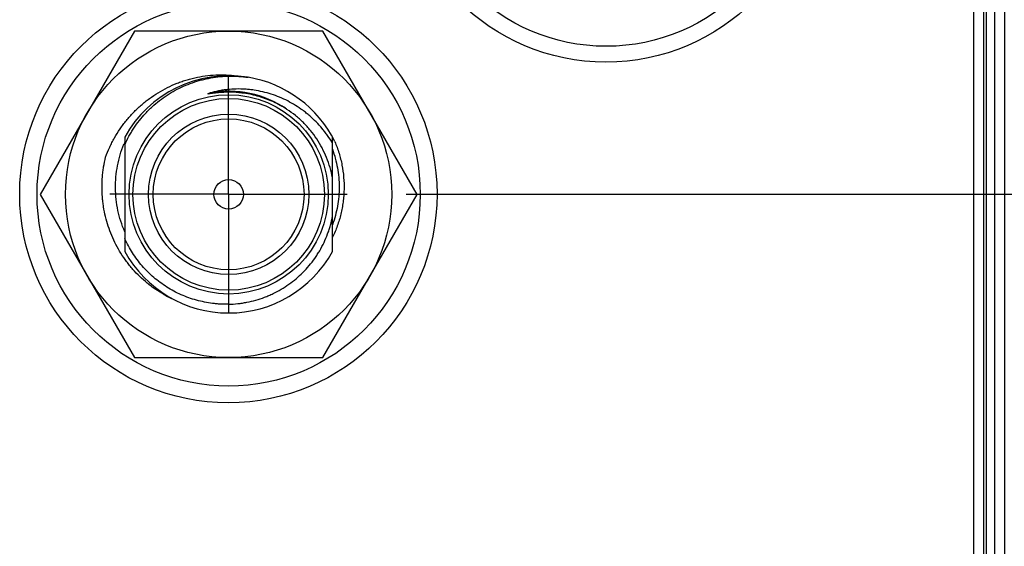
# Model space of a CAD drawing. Header units: inches. Extents: x 0 to 22, y 0 to 17.
# Tile 55 of 114: x 10.929 to 11.967, y 10.056 to 10.611. Entities that reach past the tile are written whole.
import ezdxf

# ---------------------------------------------------------------- set-up
doc = ezdxf.new("R2010")
doc.units = ezdxf.units.IN
doc.header["$LTSCALE"] = 1.21
doc.header["$MEASUREMENT"] = 0
doc.linetypes.add('CENTER', pattern=[0.6, 0.375, -0.075, 0.075, -0.075])
doc.layers.get('0').update_dxf_attribs({"linetype": 'CONTINUOUS'})
doc.layers.add('02___PRT_ALL_AXES', color=7, linetype='CONTINUOUS')
doc.layers.add('DIMENSIONS', color=7, linetype='CONTINUOUS')
doc.styles.get("Standard").update_dxf_attribs({"font": 'txt', "width": 0.8})
doc.dimstyles.new('DIMSTYLE_1', dxfattribs={"dimtxt": 0.125, "dimasz": 0.18, "dimexe": 0.125, "dimexo": 0.0625, "dimgap": 0.03125, "dimtad": 0, "dimtih": 1, "dimtoh": 1, "dimzin": 4, "dimdsep": 46, "dimtxsty": 'STANDARD', "dimblk": '_FILLED', "dimblk1": '_FILLED', "dimblk2": '_FILLED', "dimcen": 0.09, "dimadec": 0, "dimazin": 0, "dimtp": 0.01, "dimtm": 0.01, "dimtfac": 1, "dimtofl": 0, "dimtmove": 0, "dimatfit": 3, "dimldrblk": '_FILLED', "dimfxl": 1, "dimtolj": 1, "dimtzin": 4, "dimarcsym": 0})

# ---------------------------------------------------------------- blocks, each defined once
blk = doc.blocks.new('*D28')
at = {"layer": 'DIMENSIONS', "color": 2, "linetype": 'CONTINUOUS'}
blk.add_line((11.7342, 10.7861), (13.1938, 10.7861), dxfattribs=at)
at = {"layer": 'DIMENSIONS', "color": 2, "linetype": 'CONTINUOUS', "insert": (13.2563, 10.8486), "char_height": 0.125, "width": 1.125, "attachment_point": 1, "line_spacing_factor": 0.9}
blk.add_mtext('3.43{\\Ftxt.shx;\\W1.000000;\\H0.125000; }[87.2]', dxfattribs=at)
blk = doc.blocks.new('_FILLED')
at = {"color": 0, "linetype": 'BYBLOCK'}
blk.add_solid([(0, 0), (-1, 0.1736), (-1, -0.1736)], dxfattribs=at)
blk = doc.blocks.new('*D31')
at = {"layer": 'DIMENSIONS', "color": 2, "linetype": 'CONTINUOUS'}
for p, q in [((12.1619, 10.4271), (12.2875, 10.5685)), ((12.2875, 10.5685), (13.1938, 10.5685)), ((11.3361, 10.4271), (12.1619, 10.4271))]:
    blk.add_line(p, q, dxfattribs=at)
at = {"layer": 'DIMENSIONS', "color": 2, "linetype": 'CONTINUOUS', "insert": (13.2563, 10.631), "char_height": 0.125, "width": 1.125, "attachment_point": 1, "line_spacing_factor": 0.9}
blk.add_mtext('3.07{\\Ftxt.shx;\\W1.000000;\\H0.125000; }[78.1]', dxfattribs=at)
blk = doc.blocks.new('*D32')
at = {"layer": 'DIMENSIONS', "color": 2, "linetype": 'CONTINUOUS'}
for p, q in [((12.1745, 11.1271), (12.2959, 11.2801)), ((12.2959, 11.2801), (13.1938, 11.2801)), ((11.3361, 11.1271), (12.1745, 11.1271))]:
    blk.add_line(p, q, dxfattribs=at)
at = {"layer": 'DIMENSIONS', "color": 2, "linetype": 'CONTINUOUS', "insert": (13.2563, 11.3426), "char_height": 0.125, "width": 1.125, "attachment_point": 1, "line_spacing_factor": 0.9}
blk.add_mtext('3.77{\\Ftxt.shx;\\W1.000000;\\H0.125000; }[95.9]', dxfattribs=at)

msp = doc.modelspace()

# ---------------------------------------------------------------- linework, layer by layer
at = {"color": 7, "linetype": 'CONTINUOUS'}
for p, q in [((11.9446, 12.2951), (11.9446, 7.2301)), ((11.9346, 7.2561), (11.9346, 12.2611)), ((11.9666, 12.2651), (11.9666, 8.1951)), ((11.9563, 11.8951), (11.9563, 7.8951)), ((11.0495, 10.5988), (10.9502, 10.4268)), ((11.2481, 10.5988), (11.0495, 10.5988)), ((11.3474, 10.4268), (11.2481, 10.5988)), ((11.1488, 10.5344), (11.147, 10.5344)), ((11.0393, 10.4871), (11.0393, 10.3665)), ((11.2583, 10.3665), (11.2583, 10.4871)), ((10.9502, 10.4268), (11.0495, 10.2548)), ((11.2481, 10.2548), (11.3474, 10.4268)), ((11.0495, 10.2548), (11.2481, 10.2548))]:
    msp.add_line(p, q, dxfattribs=at)
at = {"color": 9, "linetype": 'CONTINUOUS'}
for p, q in [((11.9475, 11.8951), (11.9475, 7.8951)), ((11.9561, 11.8951), (11.9561, 7.8951))]:
    msp.add_line(p, q, dxfattribs=at)
at = {"color": 7, "linetype": 'CONTINUOUS'}
for centre, radius in [((11.5466, 10.7861), 0.22), ((11.5468, 10.7848), 0.202), ((11.1485, 10.4271), 0.22), ((11.1488, 10.4268), 0.202), ((11.1488, 10.4268), 0.172), ((11.1488, 10.4268), 0.105), ((11.1488, 10.4268), 0.0845), ((11.1488, 10.4268), 0.0795), ((11.1488, 10.4268), 0.0155)]:
    msp.add_circle(centre, radius, dxfattribs=at)
at = {"color": 9, "linetype": 'CONTINUOUS'}
msp.add_circle((11.1488, 10.4268), 0.101, dxfattribs=at)
at = {"color": 7, "linetype": 'CONTINUOUS'}
for centre, radius, start, end in [((11.1488, 10.4268), 0.125, 80.8906, 151.1635), ((11.1488, 10.4268), 0.125, 26.3984, 80.4922), ((11.1517, 10.4338), 0.1222, 156.8717, 158.052), ((11.1488, 10.4268), 0.125, 208.8365, 331.1635), ((11.1419, 10.4302), 0.125, 240.5446, 244.7241)]:
    msp.add_arc(centre, radius, start, end, dxfattribs=at)
at = {"color": 9, "linetype": 'CONTINUOUS'}
msp.add_arc((11.1488, 10.4268), 0.1086, 55.8602, 100.4064, dxfattribs=at)
at = {"color": 7, "linetype": 'CONTINUOUS'}
for points, knots in [([(11.0191, 10.466), (11.0204, 10.4695), (11.0225, 10.4747), (11.0258, 10.4814), (11.0293, 10.4879), (11.0342, 10.4958), (11.0398, 10.5033), (11.0446, 10.5089), (11.0497, 10.5144), (11.0564, 10.5208), (11.0651, 10.5278), (11.0744, 10.534), (11.0842, 10.5394), (11.0927, 10.5432), (11.0997, 10.5458), (11.105, 10.5475), (11.1104, 10.549), (11.1176, 10.5506), (11.1268, 10.5521), (11.1361, 10.5527), (11.1435, 10.5527), (11.151, 10.5524), (11.1565, 10.5518), (11.1602, 10.5512)], [0, 0, 0, 0, 0.062497, 0.093752, 0.125007, 0.187503, 0.249999, 0.281254, 0.312509, 0.375005, 0.437501, 0.499996, 0.562492, 0.624987, 0.656242, 0.687497, 0.718752, 0.750007, 0.812501, 0.874996, 0.906251, 0.937505, 1, 1, 1, 1]), ([(11.0393, 10.4791), (11.0406, 10.4822), (11.0429, 10.4866), (11.0462, 10.4923), (11.0497, 10.4979), (11.0546, 10.5047), (11.06, 10.5109), (11.0646, 10.5157), (11.0694, 10.5203), (11.0758, 10.5256), (11.0839, 10.5314), (11.0924, 10.5365), (11.1013, 10.5409), (11.1106, 10.5445), (11.1185, 10.5469), (11.125, 10.5485), (11.1315, 10.5498), (11.1397, 10.5509), (11.1479, 10.5514), (11.1546, 10.5513), (11.1612, 10.551), (11.1661, 10.5505), (11.1694, 10.5501)], [0, 0, 0, 0, 0.062496, 0.093751, 0.125005, 0.187501, 0.249998, 0.281252, 0.312507, 0.375003, 0.4375, 0.499997, 0.562494, 0.624991, 0.687488, 0.718743, 0.749998, 0.812495, 0.874993, 0.906247, 0.937502, 1, 1, 1, 1]), ([(11.2583, 10.4809), (11.2567, 10.4836), (11.2541, 10.4875), (11.2503, 10.4925), (11.2464, 10.4973), (11.2411, 10.5031), (11.2355, 10.5085), (11.2307, 10.5125), (11.2257, 10.5163), (11.2192, 10.5206), (11.2111, 10.5253), (11.2026, 10.5292), (11.1938, 10.5324), (11.1847, 10.5349), (11.1771, 10.5364), (11.1709, 10.5372), (11.1647, 10.5377), (11.1568, 10.5379), (11.1491, 10.5374), (11.1429, 10.5366), (11.1367, 10.5355), (11.1321, 10.5344), (11.1291, 10.5336)], [0, 0, 0, 0, 0.062524, 0.093791, 0.125057, 0.187574, 0.250089, 0.281351, 0.312612, 0.375119, 0.437623, 0.500122, 0.562618, 0.62511, 0.687598, 0.718848, 0.750096, 0.812575, 0.87505, 0.906293, 0.937534, 1, 1, 1, 1]), ([(11.147, 10.5344), (11.1461, 10.5344), (11.1447, 10.5343), (11.1428, 10.5342), (11.1414, 10.5341), (11.14, 10.5341), (11.1386, 10.5339), (11.1372, 10.5338), (11.1361, 10.5337), (11.1351, 10.5336), (11.1344, 10.5335), (11.1337, 10.5334), (11.133, 10.5334), (11.1323, 10.5333), (11.1316, 10.5332), (11.1311, 10.5331), (11.1306, 10.5331), (11.1302, 10.533), (11.1299, 10.533), (11.1296, 10.5329), (11.1292, 10.5329), (11.1289, 10.5328), (11.1287, 10.5328), (11.1285, 10.5328), (11.1283, 10.5328), (11.1282, 10.5328), (11.128, 10.5328), (11.1278, 10.5327), (11.1277, 10.5327), (11.1276, 10.5327), (11.1276, 10.5327), (11.1275, 10.5327), (11.1274, 10.5327), (11.1273, 10.5327), (11.1273, 10.5327), (11.1272, 10.5327), (11.1272, 10.5327), (11.1271, 10.5327), (11.1271, 10.5327), (11.1271, 10.5327), (11.1271, 10.5327), (11.1271, 10.5328), (11.127, 10.5328), (11.127, 10.5328), (11.127, 10.5328), (11.1271, 10.5328), (11.1271, 10.5328), (11.1271, 10.5328), (11.1271, 10.5329), (11.1271, 10.5329), (11.1272, 10.5329), (11.1272, 10.5329), (11.1273, 10.533), (11.1273, 10.533), (11.1274, 10.533), (11.1275, 10.5331), (11.1276, 10.5331), (11.1277, 10.5331), (11.1278, 10.5332), (11.128, 10.5332), (11.1281, 10.5333), (11.1283, 10.5333), (11.1285, 10.5334), (11.1286, 10.5334), (11.1289, 10.5335), (11.129, 10.5336), (11.1291, 10.5336)], [0, 0, 0, 0, 0.125503, 0.188256, 0.251007, 0.313758, 0.376508, 0.439256, 0.502001, 0.533372, 0.564742, 0.596111, 0.627477, 0.658841, 0.690201, 0.721556, 0.737231, 0.752904, 0.768574, 0.78424, 0.799902, 0.815557, 0.823381, 0.831202, 0.839019, 0.846831, 0.854636, 0.862432, 0.866325, 0.870213, 0.874095, 0.877968, 0.881829, 0.885671, 0.88758, 0.889478, 0.891357, 0.893208, 0.894114, 0.895, 0.895859, 0.896682, 0.897422, 0.898117, 0.898855, 0.899649, 0.900497, 0.901372, 0.903172, 0.905018, 0.906889, 0.908775, 0.910673, 0.914491, 0.91833, 0.922182, 0.926043, 0.929912, 0.937665, 0.945434, 0.953212, 0.960998, 0.968791, 0.976588, 0.984389, 1, 1, 1, 1]), ([(11.2103, 10.5163), (11.208, 10.5178), (11.2033, 10.5206), (11.1961, 10.5242), (11.1886, 10.5273), (11.1809, 10.5299), (11.173, 10.5319), (11.1663, 10.5331), (11.1609, 10.5338), (11.1555, 10.5343), (11.1515, 10.5344), (11.1488, 10.5344)], [0, 0, 0, 0, 0.124978, 0.249962, 0.374953, 0.499948, 0.624949, 0.749955, 0.812469, 0.874985, 1, 1, 1, 1]), ([(11.2583, 10.4442), (11.2576, 10.4479), (11.2559, 10.4551), (11.2522, 10.4656), (11.2475, 10.4757), (11.2418, 10.4853), (11.2352, 10.4943), (11.2277, 10.5025), (11.2194, 10.5099), (11.2134, 10.5143), (11.2103, 10.5163)], [0, 0, 0, 0, 0.125002, 0.250003, 0.375003, 0.500004, 0.625003, 0.750003, 0.875001, 1, 1, 1, 1]), ([(11.0393, 10.3874), (11.0377, 10.391), (11.0349, 10.3984), (11.0319, 10.4098), (11.03, 10.4215), (11.0293, 10.4334), (11.0298, 10.4452), (11.0315, 10.4569), (11.0342, 10.4684), (11.0368, 10.4759), (11.0383, 10.4795)], [0, 0, 0, 0, 0.124998, 0.249996, 0.374995, 0.499994, 0.624994, 0.749995, 0.874995, 1, 1, 1, 1]), ([(11.2607, 10.4823), (11.2624, 10.4784), (11.2654, 10.4702), (11.2685, 10.4576), (11.2703, 10.4447), (11.2706, 10.4339), (11.2702, 10.4252), (11.2695, 10.4187), (11.2685, 10.4123), (11.2672, 10.406), (11.2655, 10.3997), (11.2634, 10.3935), (11.2611, 10.3875), (11.2593, 10.3835), (11.2583, 10.3816)], [0, 0, 0, 0, 0.12498, 0.249958, 0.374937, 0.499914, 0.562425, 0.624936, 0.687447, 0.749957, 0.812468, 0.874979, 0.937489, 1, 1, 1, 1]), ([(11.2583, 10.4744), (11.2594, 10.4712), (11.2614, 10.4648), (11.2636, 10.4548), (11.265, 10.4447), (11.2654, 10.4346), (11.265, 10.4244), (11.2637, 10.4143), (11.2615, 10.4044), (11.2594, 10.3979), (11.2583, 10.3947)], [0, 0, 0, 0, 0.125002, 0.250002, 0.375003, 0.500003, 0.625003, 0.750003, 0.875001, 1, 1, 1, 1]), ([(11.0805, 10.3214), (11.0774, 10.3231), (11.0729, 10.3259), (11.0672, 10.3299), (11.0616, 10.3343), (11.0551, 10.3401), (11.049, 10.3464), (11.0444, 10.3518), (11.0401, 10.3573), (11.0351, 10.3646), (11.0299, 10.3737), (11.0254, 10.3833), (11.0217, 10.3932), (11.0189, 10.4033), (11.0171, 10.4119), (11.0162, 10.4189), (11.0155, 10.4259), (11.0152, 10.4347), (11.0155, 10.4435), (11.0162, 10.4505), (11.0172, 10.4574), (11.0183, 10.4626), (11.0191, 10.466)], [0, 0, 0, 0, 0.062496, 0.09375, 0.125005, 0.187501, 0.249997, 0.281252, 0.312507, 0.375004, 0.4375, 0.499997, 0.562494, 0.624991, 0.687488, 0.718743, 0.749998, 0.812495, 0.874993, 0.906247, 0.937502, 1, 1, 1, 1]), ([(11.1488, 10.311), (11.152, 10.3111), (11.1568, 10.3114), (11.1633, 10.3123), (11.1696, 10.3134), (11.1775, 10.3152), (11.1852, 10.3178), (11.1912, 10.3202), (11.1971, 10.3229), (11.2042, 10.3266), (11.2124, 10.3319), (11.2201, 10.3378), (11.2272, 10.3444), (11.2338, 10.3516), (11.2387, 10.358), (11.2423, 10.3633), (11.2457, 10.3688), (11.2495, 10.376), (11.2526, 10.3835), (11.2547, 10.3896), (11.2566, 10.3958), (11.2577, 10.4005), (11.2583, 10.4037)], [0, 0, 0, 0, 0.062498, 0.093753, 0.125009, 0.187506, 0.250003, 0.281259, 0.312514, 0.375011, 0.437508, 0.500004, 0.5625, 0.624997, 0.687493, 0.718748, 0.750003, 0.812499, 0.874995, 0.90625, 0.937504, 1, 1, 1, 1]), ([(11.1488, 10.311), (11.1459, 10.311), (11.1416, 10.311), (11.1359, 10.3114), (11.1302, 10.312), (11.1232, 10.3132), (11.1148, 10.3152), (11.1067, 10.3178), (11.0987, 10.3209), (11.091, 10.3247), (11.0836, 10.329), (11.0765, 10.3339), (11.0698, 10.3392), (11.0635, 10.3451), (11.0576, 10.3513), (11.0523, 10.358), (11.0474, 10.3651), (11.043, 10.3724), (11.0404, 10.3776), (11.0393, 10.3802)], [0, 0, 0, 0, 0.062499, 0.093754, 0.125008, 0.187507, 0.250006, 0.312505, 0.375004, 0.437503, 0.500002, 0.562502, 0.625001, 0.687501, 0.75, 0.8125, 0.875, 0.9375, 1, 1, 1, 1])]:
    msp.add_open_spline(points, degree=3, knots=knots, dxfattribs=at)
at = {"layer": '02___PRT_ALL_AXES', "color": 7, "linetype": 'CENTER'}
for q in [(11.1485, 10.5522), (11.0234, 10.4271), (11.2736, 10.4271), (11.1485, 10.302)]:
    msp.add_line((11.1485, 10.4271), q, dxfattribs=at)

# ---------------------------------------------------------------- dimensions: what is measured, and where the dimension line sits
at = {"layer": 'DIMENSIONS', "color": 2, "linetype": 'CONTINUOUS'}
for feature_location, offset, origin, picture, middle in [((11.3361, 11.1271), (1.8577, 0.153), (11.2736, 7.3522), '*D32', (13.8188, 11.2801)), ((11.7342, 10.7861), (1.4596, 0), (11.6717, 7.3522), '*D28', (13.8188, 10.7861)), ((11.3361, 10.4271), (1.8577, 0.1414), (11.2736, 7.3522), '*D31', (13.8188, 10.5685))]:
    dim = msp.add_ordinate_dim(feature_location=feature_location, offset=offset, dtype=0, origin=origin, dimstyle='DIMSTYLE_1', dxfattribs=at)
    dim.commit()
    dim.dimension.update_dxf_attribs({"geometry": picture, "text_midpoint": middle})

doc.saveas('drawing.dxf')
